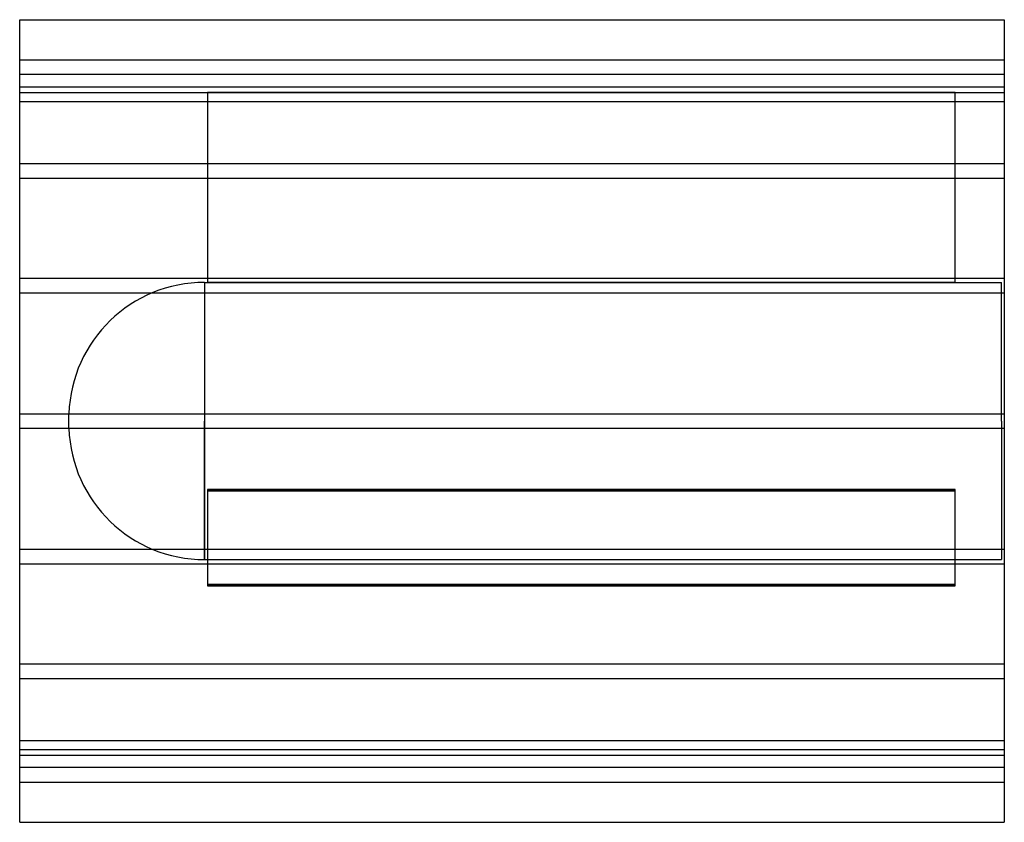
# Model space of a CAD drawing. Header units: millimetres. Extents: x -675 to 675, y -550 to 550.
import ezdxf

# ---------------------------------------------------------------- set-up
doc = ezdxf.new("R2010")
doc.units = ezdxf.units.MM
doc.layers.add('HIDDEN', color=7, linetype='Continuous')
doc.layers.add('THICK', color=7, linetype='Continuous')

msp = doc.modelspace()

# ---------------------------------------------------------------- linework, layer by layer
at = {"layer": 'HIDDEN'}
for p, q in [((-675, 495), (675, 495)), ((675, 475), (-675, 475)), ((-675, 458.1), (675, 458.1)), ((-675, 458.1), (675, 458.1)), ((-675, 450), (-417.5, 450)), ((607.5, 450), (-417.5, 450)), ((-417.5, 450), (-417.5, 190)), ((-417.5, 450), (-417.5, 450)), ((-417.5, 450), (607.5, 450)), ((607.5, 190), (607.5, 450)), ((607.5, 450), (607.5, 450)), ((607.5, 450), (675, 450)), ((-675, 438.1), (675, 438.1)), ((-675, 438.1), (675, 438.1)), ((-675, 352.9), (675, 352.9)), ((-675, 352.9), (675, 352.9)), ((-675, 332.9), (675, 332.9)), ((-675, 332.9), (675, 332.9)), ((-675, 195.6), (675, 195.6)), ((-675, 195.6), (675, 195.6)), ((-421.4, 190), (-421.4, 0)), ((-421.4, 190), (-417.5, 190)), ((-417.5, 190), (607.5, 190)), ((607.5, 190), (-417.5, 190)), ((607.5, 190), (671, 190)), ((671, 0), (671, 190)), ((-675, 175.6), (675, 175.6)), ((-675, 175.6), (675, 175.6)), ((-675, 10), (675, 10)), ((-675, 10), (675, 10)), ((-607.5, 0), (-607.5, 9.9)), ((-421.4, 0), (-421.4, -190)), ((671, 0), (671, -190)), ((-675, -10), (675, -10)), ((-675, -10), (675, -10)), ((-607.5, -9.9), (-607.5, 0)), ((-421.4, -190), (-421.4, 0)), ((607.5, -94.1), (-417.5, -94.1)), ((-417.5, -94.1), (607.5, -94.1)), ((-417.5, -94.1), (-417.5, -224.1)), ((607.5, -224.1), (607.5, -94.1)), ((-417.5, -95.9), (607.5, -95.9)), ((607.5, -95.9), (-417.5, -95.9)), ((-675, -175.6), (675, -175.6)), ((-675, -175.6), (675, -175.6)), ((-675, -195.6), (675, -195.6)), ((-675, -195.6), (675, -195.6)), ((-421.4, -190), (671, -190)), ((-417.5, -224.1), (607.5, -224.1)), ((-417.5, -224.1), (-417.5, -225.9)), ((607.5, -224.1), (-417.5, -224.1)), ((607.5, -225.9), (-417.5, -225.9)), ((-417.5, -225.9), (607.5, -225.9)), ((607.5, -225.9), (607.5, -224.1)), ((-675, -332.9), (675, -332.9)), ((-675, -332.9), (675, -332.9)), ((-675, -352.9), (675, -352.9)), ((-675, -352.9), (675, -352.9)), ((-675, -438.1), (675, -438.1)), ((-675, -438.1), (675, -438.1)), ((-675, -450), (675, -450)), ((-675, -458.1), (675, -458.1)), ((-675, -458.1), (675, -458.1)), ((675, -475), (-675, -475)), ((-675, -495), (675, -495))]:
    msp.add_line(p, q, dxfattribs=at)
for centre, start, end in [((-421.4, 3.8), 90, 178.1222), ((-421.4, -3.8), 181.8778, 270)]:
    msp.add_arc(centre, 186.2, start, end, dxfattribs=at)
at = {"layer": 'THICK'}
for p, q in [((-675, 0), (-675, 550)), ((-675, 550), (675, 550)), ((675, 550), (675, 0)), ((675, 0), (675, -550)), ((-675, -550), (-675, 0)), ((-675, -550), (675, -550))]:
    msp.add_line(p, q, dxfattribs=at)

doc.saveas('drawing.dxf')
